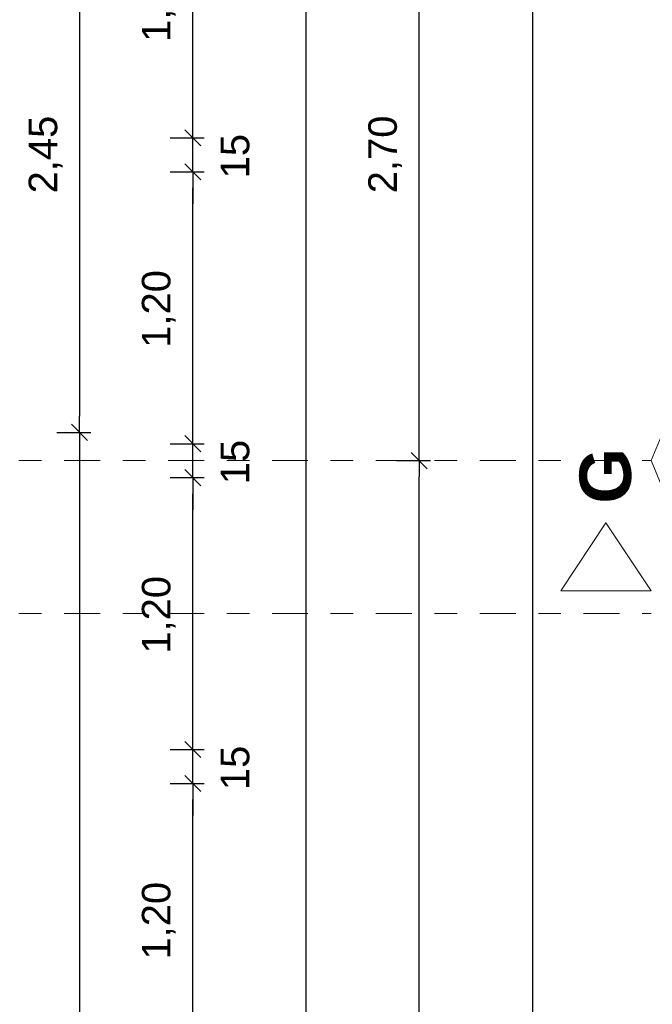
# Model space of a CAD drawing. Header units: metres. Extents: x -45.2 to 14.3, y -31.8 to 10.2.
# Tile 110 of 152: x 1.4 to 4.2, y -18.6 to -14.3. Entities that reach past the tile are written whole.
import ezdxf

# ---------------------------------------------------------------- set-up
doc = ezdxf.new("R2010")
doc.units = ezdxf.units.M
doc.header["$LTSCALE"] = 0.05
doc.linetypes.add('Achsen 01', pattern=[5.291531, 3.175, -1.058062, 0.352704, -0.705764])
doc.layers.get('0').update_dxf_attribs({"lineweight": 25})
doc.layers.add('AV1-Achsen', color=1, linetype='Achsen 01', lineweight=18, true_color=0xff0000)
doc.layers.add('AV1-Schnitt Achsen', color=7, linetype='Achsen 01', lineweight=18)
doc.layers.add('Bemaßung-Bemaßung', color=7, linetype='Continuous', lineweight=9)
doc.styles.add('Arial', font='arial.ttf')
doc.styles.add('Arial (bold)', font='arialbd.ttf')

msp = doc.modelspace()

# ---------------------------------------------------------------- linework, layer by layer
at = {"color": 0, "linetype": 'ByBlock', "lineweight": -2}
for p, q in [((2.175, -14.775), (2.175, -14.7043)), ((2.175, -14.775), (2.175, -14.7043)), ((2.175, -14.925), (2.175, -14.9957)), ((2.175, -14.925), (2.175, -14.9957)), ((1.675, -16.075), (1.675, -16.0043)), ((1.675, -16.075), (1.675, -16.1457)), ((2.175, -16.125), (2.175, -16.0543)), ((2.175, -16.125), (2.175, -16.0543)), ((3.175, -16.2), (3.175, -16.1293)), ((3.175, -16.2), (3.175, -16.2707)), ((2.175, -16.275), (2.175, -16.3457)), ((2.175, -16.275), (2.175, -16.3457)), ((2.175, -17.475), (2.175, -17.4043)), ((2.175, -17.475), (2.175, -17.4043)), ((2.175, -17.625), (2.175, -17.6957)), ((2.175, -17.625), (2.175, -17.6957))]:
    msp.add_line(p, q, dxfattribs=at)
at = {"color": 0, "linetype": 'Continuous', "lineweight": 15}
for p, q in [((2.2104, -14.8104), (2.1396, -14.7396)), ((2.2104, -14.8104), (2.1396, -14.7396)), ((2.1396, -14.8896), (2.2104, -14.9604)), ((2.1396, -14.8896), (2.2104, -14.9604)), ((1.6396, -16.0396), (1.7104, -16.1104)), ((1.7104, -16.1104), (1.6396, -16.0396)), ((2.2104, -16.1604), (2.1396, -16.0896)), ((2.2104, -16.1604), (2.1396, -16.0896)), ((3.2104, -16.2354), (3.1396, -16.1646)), ((3.1396, -16.1646), (3.2104, -16.2354)), ((2.1396, -16.2396), (2.2104, -16.3104)), ((2.1396, -16.2396), (2.2104, -16.3104)), ((2.2104, -17.5104), (2.1396, -17.4396)), ((2.2104, -17.5104), (2.1396, -17.4396)), ((2.1396, -17.5896), (2.2104, -17.6604)), ((2.1396, -17.5896), (2.2104, -17.6604))]:
    msp.add_line(p, q, dxfattribs=at)
at = {"layer": 'AV1-Achsen'}
msp.add_line((-43.35, -16.2), (4.2, -16.2), dxfattribs=at)
at = {"layer": 'AV1-Achsen', "linetype": 'Continuous'}
msp.add_lwpolyline([(4.7, -16.2), (4.6268, -16.3768), (4.45, -16.45), (4.2732, -16.3768), (4.2, -16.2), (4.2732, -16.0232), (4.45, -15.95), (4.6268, -16.0232)], close=True, dxfattribs=at)
at = {"layer": 'AV1-Schnitt Achsen'}
msp.add_line((-43.35, -16.875), (4.2, -16.875), dxfattribs=at)
at = {"layer": 'AV1-Schnitt Achsen', "linetype": 'Continuous'}
msp.add_lwpolyline([(3.8, -16.775), (4.2, -16.775), (4, -16.475)], close=True, dxfattribs=at)
at = {"layer": 'Bemaßung-Bemaßung', "color": 0, "lineweight": -2}
for p, q in [((2.675, 0.6043), (2.675, -22.2043)), ((3.675, -0.0707), (3.675, -21.5293)), ((3.175, -16.1293), (3.175, -13.5707)), ((1.675, -13.6957), (1.675, -16.0043)), ((1.575, -16.075), (1.725, -16.075)), ((1.575, -16.075), (1.725, -16.075)), ((1.675, -16.1457), (1.675, -21.6543)), ((3.075, -16.2), (3.225, -16.2)), ((3.075, -16.2), (3.225, -16.2)), ((3.175, -21.5293), (3.175, -16.2707))]:
    msp.add_line(p, q, dxfattribs=at)
at = {"layer": 'Bemaßung-Bemaßung', "color": 0, "linetype": 'Continuous', "lineweight": -2}
for p, q in [((2.175, -14.7043), (2.175, -13.6457)), ((2.175, -14.7043), (2.175, -14.6336)), ((2.075, -14.775), (2.225, -14.775)), ((2.075, -14.775), (2.225, -14.775)), ((2.175, -14.925), (2.175, -14.775)), ((2.075, -14.925), (2.225, -14.925)), ((2.075, -14.925), (2.225, -14.925)), ((2.175, -14.9957), (2.175, -15.0664)), ((2.175, -16.0543), (2.175, -14.9957)), ((2.175, -16.0543), (2.175, -15.9836)), ((2.075, -16.125), (2.225, -16.125)), ((2.075, -16.125), (2.225, -16.125)), ((2.175, -16.275), (2.175, -16.125)), ((2.075, -16.275), (2.225, -16.275)), ((2.075, -16.275), (2.225, -16.275)), ((2.175, -16.3457), (2.175, -16.4164)), ((2.175, -17.4043), (2.175, -16.3457)), ((2.175, -17.4043), (2.175, -17.3336)), ((2.075, -17.475), (2.225, -17.475)), ((2.075, -17.475), (2.225, -17.475)), ((2.175, -17.625), (2.175, -17.475)), ((2.075, -17.625), (2.225, -17.625)), ((2.075, -17.625), (2.225, -17.625)), ((2.175, -17.6957), (2.175, -17.7664)), ((2.175, -18.7543), (2.175, -17.6957))]:
    msp.add_line(p, q, dxfattribs=at)
at = {"layer": 'Defpoints', "color": 0, "lineweight": 0}
for p, q in [((2.175, -14.775), (2.175, -14.775)), ((2.175, -14.925), (2.175, -14.925)), ((1.675, -16.075), (1.675, -16.075)), ((2.175, -16.125), (2.175, -16.125)), ((3.175, -16.2), (3.175, -16.2)), ((2.175, -16.275), (2.175, -16.275)), ((2.175, -17.475), (2.175, -17.475)), ((2.175, -17.625), (2.175, -17.625))]:
    msp.add_line(p, q, dxfattribs=at)

# ---------------------------------------------------------------- texts
at = {"layer": 'AV1-Schnitt Achsen', "insert": (4.1135, -16.3902), "char_height": 0.227, "attachment_point": 7, "rotation": 90, "style": 'Arial (bold)'}
msp.add_mtext('G', dxfattribs=at)
at = {"layer": 'Bemaßung-Bemaßung', "color": 0, "char_height": 0.12609, "attachment_point": 7, "rotation": 90, "style": 'Arial'}
for s, insert in [('1,20', (2.0998, -14.3518)), ('2,45', (1.5998, -15.0205)), ('2,70', (3.0998, -15.0198)), ('15', (2.4263, -14.954)), ('1,20', (2.0998, -15.7018)), ('15', (2.4263, -16.304)), ('1,20', (2.0998, -17.0518)), ('15', (2.4263, -17.654)), ('1,20', (2.0998, -18.4018))]:
    msp.add_mtext(s, dxfattribs=dict(at, insert=insert))

doc.saveas('drawing.dxf')
